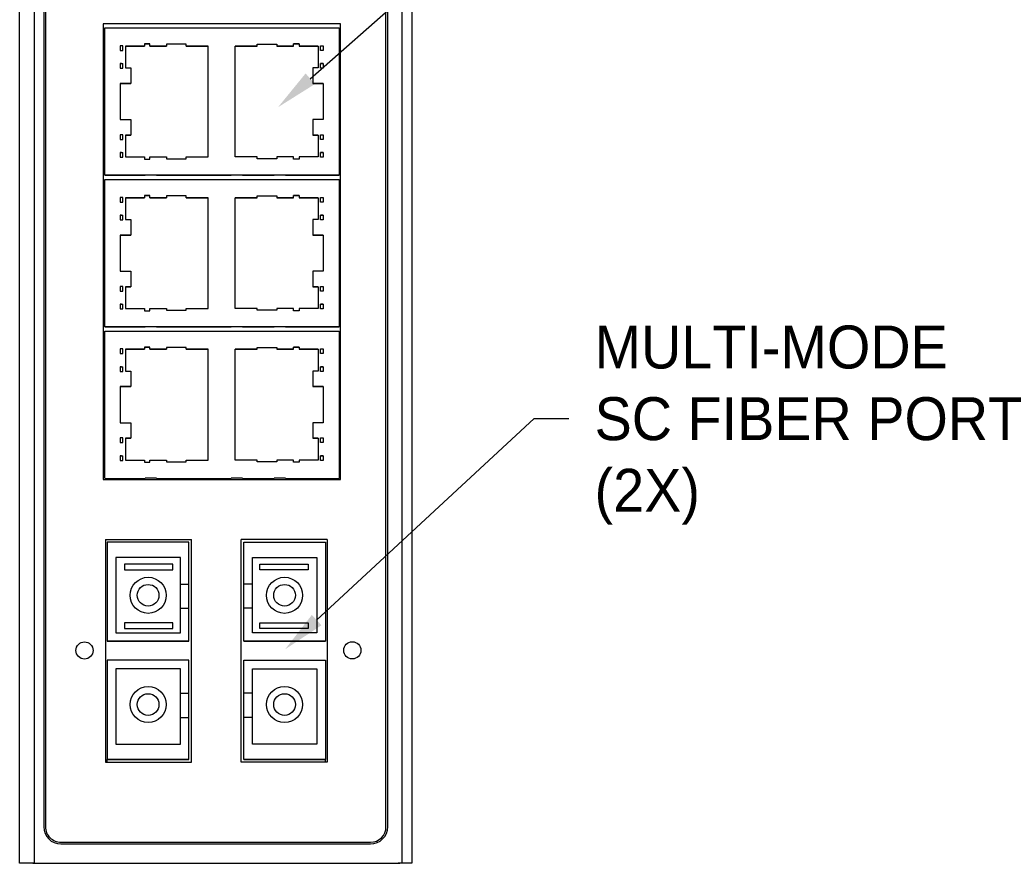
# Model space of a CAD drawing. Header units: inches. Extents: x 0 to 559, y 0 to 432.
# Tile 2 of 4: x 147 to 262, y 171 to 269. Entities that reach past the tile are written whole.
import ezdxf
from ezdxf import colors
from ezdxf.entities.mleader import LeaderData, LeaderLine
from ezdxf.math import Vec2, Vec3

# ---------------------------------------------------------------- set-up
doc = ezdxf.new("R2010")
doc.units = ezdxf.units.IN
doc.header["$LTSCALE"] = 10
doc.header["$MEASUREMENT"] = 0
doc.layers.add('TEXT', color=140, linetype='Continuous')

msp = doc.modelspace()

# ---------------------------------------------------------------- linework, layer by layer
for p, q in [((147.46, 171.34), (147.46, 285.84)), ((149.2, 171.34), (149.2, 285.84)), ((191.96, 171.34), (191.96, 285.84)), ((193.06, 285.84), (193.06, 171.34)), ((150.26, 281.59), (150.26, 175.59)), ((190.26, 175.59), (190.26, 281.59)), ((184.76, 268.99), (157.16, 268.99)), ((157.16, 268.99), (157.16, 215.99)), ((157.36, 266.42), (157.36, 268.51)), ((157.36, 268.51), (184.61, 268.51)), ((184.61, 268.51), (184.61, 251.38)), ((184.76, 215.99), (184.76, 268.99)), ((157.36, 266.42), (157.36, 266.42)), ((157.36, 265.88), (157.36, 266.42)), ((157.36, 264.36), (157.36, 265.88)), ((159.16, 266.42), (159.16, 265.88)), ((159.46, 266.42), (159.16, 266.42)), ((159.46, 266.42), (159.16, 266.42)), ((159.16, 265.88), (159.46, 265.88)), ((159.46, 265.88), (159.46, 266.42)), ((159.46, 266.42), (159.46, 266.42)), ((159.76, 266.38), (159.76, 263.85)), ((161.96, 266.38), (159.76, 266.38)), ((159.76, 266.38), (161.96, 266.38)), ((161.96, 266.64), (161.96, 266.38)), ((162.61, 266.64), (161.96, 266.64)), ((161.96, 266.64), (162.61, 266.64)), ((161.96, 266.38), (161.96, 266.38)), ((162.61, 266.38), (162.61, 266.64)), ((164.55, 266.38), (162.61, 266.38)), ((162.61, 266.38), (164.55, 266.38)), ((162.61, 266.38), (162.61, 266.38)), ((164.55, 266.6), (164.55, 266.38)), ((166.84, 266.6), (164.55, 266.6)), ((164.55, 266.38), (164.55, 266.38)), ((166.84, 266.38), (166.84, 266.6)), ((169.38, 266.38), (166.84, 266.38)), ((166.84, 266.38), (169.38, 266.38)), ((166.84, 266.38), (166.84, 266.38)), ((169.38, 253.5), (169.38, 266.38)), ((172.54, 266.38), (175.08, 266.38)), ((172.54, 253.5), (172.54, 266.38)), ((175.08, 266.38), (172.54, 266.38)), ((175.08, 266.6), (177.37, 266.6)), ((175.08, 266.38), (175.08, 266.6)), ((175.08, 266.38), (175.08, 266.38)), ((177.37, 266.6), (177.37, 266.38)), ((177.37, 266.38), (179.31, 266.38)), ((179.31, 266.38), (177.37, 266.38)), ((177.37, 266.38), (177.37, 266.38)), ((179.31, 266.64), (179.96, 266.64)), ((179.31, 266.38), (179.31, 266.64)), ((179.96, 266.64), (179.31, 266.64)), ((179.31, 266.38), (179.31, 266.38)), ((179.96, 266.64), (179.96, 266.38)), ((179.96, 266.38), (182.16, 266.38)), ((179.96, 266.38), (179.96, 266.38)), ((182.16, 266.38), (179.96, 266.38)), ((182.16, 266.38), (182.16, 263.85)), ((182.46, 265.88), (182.46, 266.42)), ((182.46, 266.42), (182.76, 266.42)), ((182.46, 266.42), (182.46, 266.42)), ((182.46, 266.42), (182.76, 266.42)), ((182.76, 265.88), (182.46, 265.88)), ((182.76, 266.42), (182.76, 265.88)), ((157.36, 264.36), (157.36, 264.36)), ((157.36, 264.36), (157.36, 264.36)), ((157.36, 264.36), (157.36, 264.36)), ((157.36, 263.82), (157.36, 264.36)), ((157.36, 262.04), (157.36, 263.82)), ((159.16, 264.36), (159.46, 264.36)), ((159.16, 264.36), (159.16, 263.81)), ((159.16, 264.36), (159.26, 264.36)), ((159.16, 263.81), (159.46, 263.81)), ((159.46, 263.81), (159.46, 264.36)), ((159.46, 264.36), (159.46, 264.36)), ((159.76, 263.85), (160.38, 263.85)), ((160.38, 263.85), (160.38, 262.04)), ((181.54, 263.85), (181.54, 262.04)), ((182.16, 263.85), (181.54, 263.85)), ((182.76, 264.36), (182.46, 264.36)), ((182.46, 263.81), (182.46, 264.36)), ((182.46, 264.36), (182.46, 264.36)), ((182.76, 263.81), (182.46, 263.81)), ((182.76, 264.36), (182.66, 264.36)), ((182.76, 264.36), (182.76, 263.81)), ((157.36, 262.04), (157.36, 262.04)), ((157.36, 257.84), (157.36, 262.04)), ((159.16, 262.04), (159.16, 257.84)), ((160.38, 262.04), (159.16, 262.04)), ((159.16, 262.04), (159.46, 262.04)), ((159.46, 262.04), (160.38, 262.04)), ((160.38, 262.04), (160.38, 262.04)), ((181.54, 262.04), (182.76, 262.04)), ((181.54, 262.04), (181.54, 262.04)), ((182.46, 262.04), (181.54, 262.04)), ((182.76, 262.04), (182.46, 262.04)), ((182.76, 262.04), (182.76, 257.84)), ((157.36, 256.07), (157.36, 257.84)), ((159.16, 257.84), (160.38, 257.84)), ((160.38, 257.84), (160.38, 256.03)), ((181.54, 257.84), (181.54, 256.03)), ((182.76, 257.84), (181.54, 257.84)), ((157.36, 256.07), (157.36, 256.07)), ((157.36, 255.53), (157.36, 256.07)), ((157.36, 254.01), (157.36, 255.53)), ((159.16, 256.07), (159.16, 255.53)), ((159.46, 256.07), (159.16, 256.07)), ((159.46, 256.07), (159.16, 256.07)), ((159.16, 255.53), (159.46, 255.53)), ((159.46, 255.53), (159.46, 256.07)), ((159.46, 256.07), (159.46, 256.07)), ((159.76, 256.03), (159.76, 253.5)), ((160.38, 256.03), (159.76, 256.03)), ((159.76, 256.03), (160.38, 256.03)), ((160.38, 256.03), (160.38, 256.03)), ((181.54, 256.03), (182.16, 256.03)), ((182.16, 256.03), (181.54, 256.03)), ((181.54, 256.03), (181.54, 256.03)), ((182.16, 256.03), (182.16, 253.5)), ((182.46, 255.53), (182.46, 256.07)), ((182.46, 256.07), (182.76, 256.07)), ((182.46, 256.07), (182.46, 256.07)), ((182.46, 256.07), (182.76, 256.07)), ((182.76, 255.53), (182.46, 255.53)), ((182.76, 256.07), (182.76, 255.53)), ((157.36, 254.01), (157.36, 254.01)), ((157.36, 254.01), (157.36, 254.01)), ((157.36, 254.01), (157.36, 254.01)), ((157.36, 253.47), (157.36, 254.01)), ((157.36, 251.38), (157.36, 253.47)), ((159.16, 254.01), (159.16, 253.46)), ((159.16, 254.01), (159.46, 254.01)), ((159.16, 254.01), (159.26, 254.01)), ((159.16, 253.46), (159.46, 253.46)), ((159.46, 253.46), (159.46, 254.01)), ((159.46, 254.01), (159.46, 254.01)), ((159.76, 253.5), (161.96, 253.5)), ((161.96, 253.5), (161.96, 253.24)), ((161.96, 253.24), (162.61, 253.24)), ((162.61, 253.5), (164.55, 253.5)), ((162.61, 253.24), (162.61, 253.5)), ((164.55, 253.5), (164.55, 253.29)), ((164.55, 253.29), (166.84, 253.29)), ((166.84, 253.5), (169.38, 253.5)), ((166.84, 253.29), (166.84, 253.5)), ((175.08, 253.5), (172.54, 253.5)), ((175.08, 253.29), (175.08, 253.5)), ((177.37, 253.29), (175.08, 253.29)), ((177.37, 253.5), (177.37, 253.29)), ((179.31, 253.5), (177.37, 253.5)), ((179.31, 253.24), (179.31, 253.5)), ((179.96, 253.24), (179.31, 253.24)), ((179.96, 253.5), (179.96, 253.24)), ((182.16, 253.5), (179.96, 253.5)), ((182.46, 253.46), (182.46, 254.01)), ((182.76, 254.01), (182.46, 254.01)), ((182.46, 254.01), (182.46, 254.01)), ((182.76, 253.46), (182.46, 253.46)), ((182.76, 254.01), (182.66, 254.01)), ((182.76, 254.01), (182.76, 253.46)), ((184.61, 251.38), (157.36, 251.38)), ((157.36, 251.38), (157.36, 251.38)), ((157.36, 251.37), (162.05, 251.37)), ((157.36, 248.79), (157.36, 250.88)), ((157.36, 250.88), (184.61, 250.88)), ((163.38, 251.38), (162.05, 251.38)), ((163.38, 251.37), (172.05, 251.37)), ((173.38, 251.38), (172.05, 251.38)), ((173.38, 251.37), (177.05, 251.37)), ((178.38, 251.38), (177.05, 251.38)), ((178.38, 251.37), (184.61, 251.37)), ((184.61, 251.38), (184.61, 251.37)), ((184.61, 250.88), (184.61, 233.75)), ((157.36, 248.79), (157.36, 248.79)), ((157.36, 248.25), (157.36, 248.79)), ((159.16, 248.79), (159.16, 248.25)), ((159.46, 248.79), (159.16, 248.79)), ((159.46, 248.79), (159.16, 248.79)), ((159.46, 248.25), (159.46, 248.79)), ((159.46, 248.79), (159.46, 248.79)), ((159.76, 248.75), (159.76, 246.22)), ((161.96, 248.75), (159.76, 248.75)), ((159.76, 248.75), (161.96, 248.75)), ((161.96, 249.01), (161.96, 248.75)), ((162.61, 249.01), (161.96, 249.01)), ((161.96, 249.01), (162.61, 249.01)), ((161.96, 248.75), (161.96, 248.75)), ((162.61, 248.75), (162.61, 249.01)), ((164.55, 248.75), (162.61, 248.75)), ((162.61, 248.75), (164.55, 248.75)), ((162.61, 248.75), (162.61, 248.75)), ((164.55, 248.97), (164.55, 248.75)), ((166.84, 248.97), (164.55, 248.97)), ((164.55, 248.75), (164.55, 248.75)), ((166.84, 248.75), (166.84, 248.97)), ((169.38, 248.75), (166.84, 248.75)), ((166.84, 248.75), (169.38, 248.75)), ((166.84, 248.75), (166.84, 248.75)), ((169.38, 235.87), (169.38, 248.75)), ((172.54, 248.75), (175.08, 248.75)), ((172.54, 235.87), (172.54, 248.75)), ((175.08, 248.75), (172.54, 248.75)), ((175.08, 248.97), (177.37, 248.97)), ((175.08, 248.75), (175.08, 248.97)), ((175.08, 248.75), (175.08, 248.75)), ((177.37, 248.97), (177.37, 248.75)), ((177.37, 248.75), (179.31, 248.75)), ((179.31, 248.75), (177.37, 248.75)), ((177.37, 248.75), (177.37, 248.75)), ((179.31, 249.01), (179.96, 249.01)), ((179.31, 248.75), (179.31, 249.01)), ((179.96, 249.01), (179.31, 249.01)), ((179.31, 248.75), (179.31, 248.75)), ((179.96, 249.01), (179.96, 248.75)), ((179.96, 248.75), (182.16, 248.75)), ((179.96, 248.75), (179.96, 248.75)), ((182.16, 248.75), (179.96, 248.75)), ((182.16, 248.75), (182.16, 246.22)), ((182.46, 248.25), (182.46, 248.79)), ((182.46, 248.79), (182.76, 248.79)), ((182.46, 248.79), (182.46, 248.79)), ((182.46, 248.79), (182.76, 248.79)), ((182.76, 248.79), (182.76, 248.25)), ((157.36, 246.73), (157.36, 248.25)), ((159.16, 248.25), (159.46, 248.25)), ((182.76, 248.25), (182.46, 248.25)), ((157.36, 246.73), (157.36, 246.73)), ((157.36, 246.73), (157.36, 246.73)), ((157.36, 246.73), (157.36, 246.73)), ((157.36, 246.19), (157.36, 246.73)), ((157.36, 244.41), (157.36, 246.19)), ((159.16, 246.73), (159.46, 246.73)), ((159.16, 246.73), (159.16, 246.18)), ((159.16, 246.73), (159.26, 246.73)), ((159.16, 246.18), (159.46, 246.18)), ((159.46, 246.18), (159.46, 246.73)), ((159.46, 246.73), (159.46, 246.73)), ((159.76, 246.22), (160.38, 246.22)), ((160.38, 246.22), (160.38, 244.41)), ((181.54, 246.22), (181.54, 244.41)), ((182.16, 246.22), (181.54, 246.22)), ((182.76, 246.73), (182.46, 246.73)), ((182.46, 246.18), (182.46, 246.73)), ((182.46, 246.73), (182.46, 246.73)), ((182.76, 246.18), (182.46, 246.18)), ((182.76, 246.73), (182.66, 246.73)), ((182.76, 246.73), (182.76, 246.18)), ((157.36, 244.41), (157.36, 244.41)), ((157.36, 240.21), (157.36, 244.41)), ((159.16, 244.41), (159.16, 240.21)), ((160.38, 244.41), (159.16, 244.41)), ((159.16, 244.41), (159.46, 244.41)), ((159.46, 244.41), (160.38, 244.41)), ((160.38, 244.41), (160.38, 244.41)), ((181.54, 244.41), (182.76, 244.41)), ((181.54, 244.41), (181.54, 244.41)), ((182.46, 244.41), (181.54, 244.41)), ((182.76, 244.41), (182.46, 244.41)), ((182.76, 244.41), (182.76, 240.21)), ((157.36, 238.44), (157.36, 240.21)), ((159.16, 240.21), (160.38, 240.21)), ((160.38, 240.21), (160.38, 238.4)), ((181.54, 240.21), (181.54, 238.4)), ((182.76, 240.21), (181.54, 240.21)), ((157.36, 238.44), (157.36, 238.44)), ((157.36, 237.9), (157.36, 238.44)), ((159.16, 238.44), (159.16, 237.9)), ((159.46, 238.44), (159.16, 238.44)), ((159.46, 238.44), (159.16, 238.44)), ((159.46, 237.9), (159.46, 238.44)), ((159.46, 238.44), (159.46, 238.44)), ((159.76, 238.4), (159.76, 235.87)), ((160.38, 238.4), (159.76, 238.4)), ((159.76, 238.4), (160.38, 238.4)), ((160.38, 238.4), (160.38, 238.4)), ((181.54, 238.4), (182.16, 238.4)), ((182.16, 238.4), (181.54, 238.4)), ((181.54, 238.4), (181.54, 238.4)), ((182.16, 238.4), (182.16, 235.87)), ((182.46, 237.9), (182.46, 238.44)), ((182.46, 238.44), (182.76, 238.44)), ((182.46, 238.44), (182.46, 238.44)), ((182.46, 238.44), (182.76, 238.44)), ((182.76, 238.44), (182.76, 237.9)), ((157.36, 236.38), (157.36, 237.9)), ((159.16, 237.9), (159.46, 237.9)), ((182.76, 237.9), (182.46, 237.9)), ((157.36, 236.38), (157.36, 236.38)), ((157.36, 236.38), (157.36, 236.38)), ((157.36, 236.38), (157.36, 236.38)), ((157.36, 235.84), (157.36, 236.38)), ((159.16, 236.38), (159.16, 235.83)), ((159.16, 236.38), (159.46, 236.38)), ((159.16, 236.38), (159.26, 236.38)), ((159.46, 235.83), (159.46, 236.38)), ((159.46, 236.38), (159.46, 236.38)), ((159.76, 235.87), (161.96, 235.87)), ((161.96, 235.87), (161.96, 235.61)), ((162.61, 235.87), (164.55, 235.87)), ((162.61, 235.61), (162.61, 235.87)), ((164.55, 235.87), (164.55, 235.66)), ((166.84, 235.87), (169.38, 235.87)), ((166.84, 235.66), (166.84, 235.87)), ((175.08, 235.87), (172.54, 235.87)), ((175.08, 235.66), (175.08, 235.87)), ((177.37, 235.87), (177.37, 235.66)), ((179.31, 235.87), (177.37, 235.87)), ((179.31, 235.61), (179.31, 235.87)), ((179.96, 235.87), (179.96, 235.61)), ((182.16, 235.87), (179.96, 235.87)), ((182.46, 235.83), (182.46, 236.38)), ((182.76, 236.38), (182.46, 236.38)), ((182.46, 236.38), (182.46, 236.38)), ((182.76, 236.38), (182.66, 236.38)), ((182.76, 236.38), (182.76, 235.83)), ((157.36, 233.75), (157.36, 235.84)), ((159.16, 235.83), (159.46, 235.83)), ((161.96, 235.61), (162.61, 235.61)), ((164.55, 235.66), (166.84, 235.66)), ((177.37, 235.66), (175.08, 235.66)), ((179.96, 235.61), (179.31, 235.61)), ((182.76, 235.83), (182.46, 235.83)), ((157.36, 233.75), (157.36, 233.75)), ((184.61, 233.75), (157.36, 233.75)), ((157.36, 233.74), (162.05, 233.74)), ((163.38, 233.75), (162.05, 233.75)), ((163.38, 233.74), (172.05, 233.74)), ((173.38, 233.75), (172.05, 233.75)), ((173.38, 233.74), (177.05, 233.74)), ((178.38, 233.75), (177.05, 233.75)), ((178.38, 233.74), (184.61, 233.74)), ((184.61, 233.75), (184.61, 233.74)), ((157.36, 231.16), (157.36, 233.25)), ((157.36, 233.25), (184.61, 233.25)), ((184.61, 233.25), (184.61, 216.12)), ((161.96, 231.38), (161.96, 231.12)), ((162.61, 231.38), (161.96, 231.38)), ((161.96, 231.38), (162.61, 231.38)), ((162.61, 231.12), (162.61, 231.38)), ((164.55, 231.34), (164.55, 231.12)), ((166.84, 231.34), (164.55, 231.34)), ((166.84, 231.12), (166.84, 231.34)), ((175.08, 231.34), (177.37, 231.34)), ((175.08, 231.12), (175.08, 231.34)), ((177.37, 231.34), (177.37, 231.12)), ((179.31, 231.38), (179.96, 231.38)), ((179.31, 231.12), (179.31, 231.38)), ((179.96, 231.38), (179.31, 231.38)), ((179.96, 231.38), (179.96, 231.12)), ((157.36, 231.16), (157.36, 231.16)), ((157.36, 230.62), (157.36, 231.16)), ((157.36, 229.1), (157.36, 230.62)), ((159.16, 231.16), (159.16, 230.62)), ((159.46, 231.16), (159.16, 231.16)), ((159.46, 231.16), (159.16, 231.16)), ((159.16, 230.62), (159.46, 230.62)), ((159.46, 230.62), (159.46, 231.16)), ((159.46, 231.16), (159.46, 231.16)), ((159.76, 231.12), (159.76, 228.59)), ((161.96, 231.12), (159.76, 231.12)), ((159.76, 231.12), (161.96, 231.12)), ((161.96, 231.12), (161.96, 231.12)), ((164.55, 231.12), (162.61, 231.12)), ((162.61, 231.12), (164.55, 231.12)), ((162.61, 231.12), (162.61, 231.12)), ((164.55, 231.12), (164.55, 231.12)), ((169.38, 231.12), (166.84, 231.12)), ((166.84, 231.12), (169.38, 231.12)), ((166.84, 231.12), (166.84, 231.12)), ((169.38, 218.24), (169.38, 231.12)), ((172.54, 231.12), (175.08, 231.12)), ((172.54, 218.24), (172.54, 231.12)), ((175.08, 231.12), (172.54, 231.12)), ((175.08, 231.12), (175.08, 231.12)), ((177.37, 231.12), (179.31, 231.12)), ((179.31, 231.12), (177.37, 231.12)), ((177.37, 231.12), (177.37, 231.12)), ((179.31, 231.12), (179.31, 231.12)), ((179.96, 231.12), (182.16, 231.12)), ((179.96, 231.12), (179.96, 231.12)), ((182.16, 231.12), (179.96, 231.12)), ((182.16, 231.12), (182.16, 228.59)), ((182.46, 230.62), (182.46, 231.16)), ((182.46, 231.16), (182.76, 231.16)), ((182.46, 231.16), (182.46, 231.16)), ((182.46, 231.16), (182.76, 231.16)), ((182.76, 230.62), (182.46, 230.62)), ((182.76, 231.16), (182.76, 230.62)), ((157.36, 229.1), (157.36, 229.1)), ((157.36, 229.1), (157.36, 229.1)), ((157.36, 229.1), (157.36, 229.1)), ((157.36, 228.56), (157.36, 229.1)), ((159.16, 229.1), (159.46, 229.1)), ((159.16, 229.1), (159.16, 228.55)), ((159.16, 229.1), (159.26, 229.1)), ((159.46, 228.55), (159.46, 229.1)), ((159.46, 229.1), (159.46, 229.1)), ((182.76, 229.1), (182.46, 229.1)), ((182.46, 228.55), (182.46, 229.1)), ((182.46, 229.1), (182.46, 229.1)), ((182.76, 229.1), (182.66, 229.1)), ((182.76, 229.1), (182.76, 228.55)), ((157.36, 226.78), (157.36, 228.56)), ((159.16, 228.55), (159.46, 228.55)), ((159.76, 228.59), (160.38, 228.59)), ((160.38, 228.59), (160.38, 226.78)), ((181.54, 228.59), (181.54, 226.78)), ((182.16, 228.59), (181.54, 228.59)), ((182.76, 228.55), (182.46, 228.55)), ((157.36, 226.78), (157.36, 226.78)), ((157.36, 222.58), (157.36, 226.78)), ((159.16, 226.78), (159.16, 222.58)), ((160.38, 226.78), (159.16, 226.78)), ((159.16, 226.78), (159.46, 226.78)), ((159.46, 226.78), (160.38, 226.78)), ((160.38, 226.78), (160.38, 226.78)), ((181.54, 226.78), (182.76, 226.78)), ((181.54, 226.78), (181.54, 226.78)), ((182.46, 226.78), (181.54, 226.78)), ((182.76, 226.78), (182.46, 226.78)), ((182.76, 226.78), (182.76, 222.58)), ((157.36, 220.81), (157.36, 222.58)), ((159.16, 222.58), (160.38, 222.58)), ((160.38, 222.58), (160.38, 220.77)), ((181.54, 222.58), (181.54, 220.77)), ((182.76, 222.58), (181.54, 222.58)), ((157.36, 220.81), (157.36, 220.81)), ((157.36, 220.27), (157.36, 220.81)), ((157.36, 218.75), (157.36, 220.27)), ((159.16, 220.81), (159.16, 220.27)), ((159.46, 220.81), (159.16, 220.81)), ((159.46, 220.81), (159.16, 220.81)), ((159.16, 220.27), (159.46, 220.27)), ((159.46, 220.27), (159.46, 220.81)), ((159.46, 220.81), (159.46, 220.81)), ((159.76, 220.77), (159.76, 218.24)), ((160.38, 220.77), (159.76, 220.77)), ((159.76, 220.77), (160.38, 220.77)), ((160.38, 220.77), (160.38, 220.77)), ((181.54, 220.77), (182.16, 220.77)), ((182.16, 220.77), (181.54, 220.77)), ((181.54, 220.77), (181.54, 220.77)), ((182.16, 220.77), (182.16, 218.24)), ((182.46, 220.27), (182.46, 220.81)), ((182.46, 220.81), (182.76, 220.81)), ((182.46, 220.81), (182.46, 220.81)), ((182.46, 220.81), (182.76, 220.81)), ((182.76, 220.27), (182.46, 220.27)), ((182.76, 220.81), (182.76, 220.27)), ((157.36, 218.75), (157.36, 218.75)), ((157.36, 218.75), (157.36, 218.75)), ((157.36, 218.75), (157.36, 218.75)), ((157.36, 218.21), (157.36, 218.75)), ((159.16, 218.75), (159.16, 218.2)), ((159.16, 218.75), (159.46, 218.75)), ((159.16, 218.75), (159.26, 218.75)), ((159.46, 218.2), (159.46, 218.75)), ((159.46, 218.75), (159.46, 218.75)), ((182.46, 218.2), (182.46, 218.75)), ((182.76, 218.75), (182.46, 218.75)), ((182.46, 218.75), (182.46, 218.75)), ((182.76, 218.75), (182.66, 218.75)), ((182.76, 218.75), (182.76, 218.2)), ((157.36, 216.12), (157.36, 218.21)), ((159.16, 218.2), (159.46, 218.2)), ((159.76, 218.24), (161.96, 218.24)), ((161.96, 218.24), (161.96, 217.98)), ((161.96, 217.98), (162.61, 217.98)), ((162.61, 218.24), (164.55, 218.24)), ((162.61, 217.98), (162.61, 218.24)), ((164.55, 218.24), (164.55, 218.03)), ((164.55, 218.03), (166.84, 218.03)), ((166.84, 218.24), (169.38, 218.24)), ((166.84, 218.03), (166.84, 218.24)), ((175.08, 218.24), (172.54, 218.24)), ((175.08, 218.03), (175.08, 218.24)), ((177.37, 218.03), (175.08, 218.03)), ((177.37, 218.24), (177.37, 218.03)), ((179.31, 218.24), (177.37, 218.24)), ((179.31, 217.98), (179.31, 218.24)), ((179.96, 217.98), (179.31, 217.98)), ((179.96, 218.24), (179.96, 217.98)), ((182.16, 218.24), (179.96, 218.24)), ((182.76, 218.2), (182.46, 218.2)), ((157.16, 215.99), (184.76, 215.99)), ((157.36, 216.12), (157.36, 216.12)), ((157.36, 216.11), (162.05, 216.11)), ((163.38, 216.12), (162.05, 216.12)), ((163.38, 216.11), (172.05, 216.11)), ((173.38, 216.12), (172.05, 216.12)), ((173.38, 216.11), (177.05, 216.11)), ((178.38, 216.12), (177.05, 216.12)), ((178.38, 216.11), (184.61, 216.11)), ((184.61, 216.12), (184.61, 216.11)), ((157.45, 209.01), (157.45, 183.09)), ((157.45, 209.01), (167.45, 209.01)), ((157.65, 209.01), (157.65, 209.01)), ((167.15, 208.71), (157.65, 208.71)), ((157.65, 208.71), (157.65, 197.16)), ((167.15, 209.01), (167.15, 209)), ((167.15, 203.82), (167.15, 208.71)), ((167.45, 183.09), (167.45, 209.01)), ((173.22, 183.09), (173.22, 209.01)), ((183.22, 209.01), (173.22, 209.01)), ((173.52, 209.01), (173.52, 209)), ((173.52, 208.71), (183.02, 208.71)), ((173.52, 203.82), (173.52, 208.71)), ((183.02, 209.01), (183.02, 209.01)), ((183.02, 208.71), (183.02, 197.16)), ((183.22, 209.01), (183.22, 183.09)), ((166.15, 206.91), (158.65, 206.91)), ((158.65, 206.91), (158.65, 198.16)), ((166.15, 206.91), (158.65, 206.91)), ((165.29, 206.15), (159.64, 206.15)), ((159.64, 206.15), (159.64, 205.49)), ((165.29, 205.49), (165.29, 206.15)), ((166.15, 203.82), (166.15, 206.91)), ((174.52, 203.82), (174.52, 206.91)), ((174.52, 206.91), (182.02, 206.91)), ((174.52, 206.91), (182.02, 206.91)), ((175.38, 206.15), (181.03, 206.15)), ((175.38, 205.49), (175.38, 206.15)), ((181.03, 206.15), (181.03, 205.49)), ((182.02, 206.91), (182.02, 198.16)), ((159.64, 205.49), (165.29, 205.49)), ((159.64, 205.49), (159.64, 205.49)), ((159.64, 205.49), (165.29, 205.49)), ((165.29, 205.49), (165.29, 205.49)), ((181.03, 205.49), (175.38, 205.49)), ((181.03, 205.49), (175.38, 205.49)), ((175.38, 205.49), (175.38, 205.49)), ((181.03, 205.49), (181.03, 205.49)), ((166.15, 203.82), (167.15, 203.82)), ((166.15, 203.82), (167.15, 203.82)), ((166.15, 203.82), (166.15, 203.82)), ((166.15, 201), (166.15, 203.82)), ((167.15, 203.82), (167.15, 203.82)), ((167.15, 201), (167.15, 203.82)), ((174.52, 203.82), (173.52, 203.82)), ((174.52, 203.82), (173.52, 203.82)), ((173.52, 203.82), (173.52, 203.82)), ((173.52, 201), (173.52, 203.82)), ((174.52, 203.82), (174.52, 203.82)), ((174.52, 201), (174.52, 203.82)), ((166.15, 198.16), (166.15, 201)), ((166.15, 201), (167.15, 201)), ((167.15, 197.16), (167.15, 201)), ((174.52, 201), (173.52, 201)), ((173.52, 197.16), (173.52, 201)), ((174.52, 198.16), (174.52, 201)), ((159.64, 199.32), (159.64, 198.66)), ((165.29, 199.32), (159.64, 199.32)), ((165.29, 198.66), (165.29, 199.32)), ((175.38, 199.32), (181.03, 199.32)), ((175.38, 198.66), (175.38, 199.32)), ((181.03, 199.32), (181.03, 198.66)), ((158.65, 198.16), (166.15, 198.16)), ((159.64, 198.66), (165.29, 198.66)), ((159.64, 198.66), (159.64, 198.66)), ((159.64, 198.66), (165.29, 198.66)), ((165.29, 198.66), (165.29, 198.66)), ((182.02, 198.16), (174.52, 198.16)), ((181.03, 198.66), (175.38, 198.66)), ((181.03, 198.66), (175.38, 198.66)), ((175.38, 198.66), (175.38, 198.66)), ((181.03, 198.66), (181.03, 198.66)), ((157.65, 197.16), (167.15, 197.16)), ((167.15, 197.16), (157.65, 197.16)), ((157.65, 197.16), (157.65, 197.16)), ((167.15, 197.16), (167.15, 197.16)), ((183.02, 197.16), (173.52, 197.16)), ((173.52, 197.16), (183.02, 197.16)), ((173.52, 197.16), (173.52, 197.16)), ((183.02, 197.16), (183.02, 197.16)), ((157.65, 194.96), (157.65, 183.41)), ((167.15, 194.96), (157.65, 194.96)), ((167.15, 191.12), (167.15, 194.96)), ((173.52, 194.96), (183.02, 194.96)), ((173.52, 191.12), (173.52, 194.96)), ((183.02, 194.96), (183.02, 183.41)), ((166.15, 193.96), (158.65, 193.96)), ((158.65, 193.96), (158.65, 185.21)), ((166.15, 193.96), (158.65, 193.96)), ((166.15, 191.12), (166.15, 193.96)), ((174.52, 191.12), (174.52, 193.96)), ((174.52, 193.96), (182.02, 193.96)), ((174.52, 193.96), (182.02, 193.96)), ((182.02, 193.96), (182.02, 185.21)), ((166.15, 191.12), (167.15, 191.12)), ((166.15, 191.12), (167.15, 191.12)), ((166.15, 191.12), (166.15, 191.12)), ((166.15, 188.3), (166.15, 191.12)), ((167.15, 191.12), (167.15, 191.12)), ((167.15, 188.3), (167.15, 191.12)), ((174.52, 191.12), (173.52, 191.12)), ((174.52, 191.12), (173.52, 191.12)), ((173.52, 191.12), (173.52, 191.12)), ((173.52, 188.3), (173.52, 191.12)), ((174.52, 191.12), (174.52, 191.12)), ((174.52, 188.3), (174.52, 191.12)), ((166.15, 185.21), (166.15, 188.3)), ((166.15, 188.3), (167.15, 188.3)), ((167.15, 183.41), (167.15, 188.3)), ((174.52, 188.3), (173.52, 188.3)), ((173.52, 183.41), (173.52, 188.3)), ((174.52, 185.21), (174.52, 188.3)), ((158.65, 185.21), (166.15, 185.21)), ((182.02, 185.21), (174.52, 185.21)), ((157.65, 183.41), (167.15, 183.41)), ((157.65, 183.41), (157.65, 183.41)), ((157.65, 183.09), (157.65, 183.41)), ((167.15, 183.4), (157.65, 183.4)), ((167.15, 183.41), (167.15, 183.4)), ((183.02, 183.41), (173.52, 183.41)), ((173.52, 183.41), (173.52, 183.4)), ((173.52, 183.4), (183.02, 183.4)), ((183.02, 183.41), (183.02, 183.41)), ((183.02, 183.09), (183.02, 183.41)), ((157.45, 183.09), (167.45, 183.09)), ((183.22, 183.09), (173.22, 183.09)), ((152.26, 173.59), (188.26, 173.59)), ((149.2, 171.34), (147.46, 171.34)), ((149, 171.34), (191.66, 171.34)), ((191.96, 171.34), (191.46, 171.34)), ((191.46, 171.34), (191.46, 171.34)), ((193.06, 171.34), (191.96, 171.34))]:
    msp.add_line(p, q)
at = {"flags": 128}
for points in [[(159.31, 264.36), (159.29, 264.36), (159.27, 264.36), (159.25, 264.36), (159.24, 264.36), (159.22, 264.36), (159.2, 264.36), (159.18, 264.36), (159.16, 264.36)], [(182.62, 264.36), (182.64, 264.36), (182.66, 264.36), (182.68, 264.36), (182.69, 264.36), (182.71, 264.36), (182.73, 264.36), (182.75, 264.36), (182.76, 264.36)], [(159.31, 254.01), (159.29, 254.01), (159.27, 254.01), (159.25, 254.01), (159.24, 254.01), (159.22, 254.01), (159.2, 254.01), (159.18, 254.01), (159.16, 254.01)], [(182.62, 254.01), (182.64, 254.01), (182.66, 254.01), (182.68, 254.01), (182.69, 254.01), (182.71, 254.01), (182.73, 254.01), (182.75, 254.01), (182.76, 254.01)], [(159.31, 246.73), (159.29, 246.73), (159.27, 246.73), (159.25, 246.73), (159.24, 246.73), (159.22, 246.73), (159.2, 246.73), (159.18, 246.73), (159.16, 246.73)], [(182.62, 246.73), (182.64, 246.73), (182.66, 246.73), (182.68, 246.73), (182.69, 246.73), (182.71, 246.73), (182.73, 246.73), (182.75, 246.73), (182.76, 246.73)], [(159.31, 236.38), (159.29, 236.38), (159.27, 236.38), (159.25, 236.38), (159.24, 236.38), (159.22, 236.38), (159.2, 236.38), (159.18, 236.38), (159.16, 236.38)], [(182.62, 236.38), (182.64, 236.38), (182.66, 236.38), (182.68, 236.38), (182.69, 236.38), (182.71, 236.38), (182.73, 236.38), (182.75, 236.38), (182.76, 236.38)], [(159.31, 229.1), (159.29, 229.1), (159.27, 229.1), (159.25, 229.1), (159.24, 229.1), (159.22, 229.1), (159.2, 229.1), (159.18, 229.1), (159.16, 229.1)], [(182.62, 229.1), (182.64, 229.1), (182.66, 229.1), (182.68, 229.1), (182.69, 229.1), (182.71, 229.1), (182.73, 229.1), (182.75, 229.1), (182.76, 229.1)], [(159.31, 218.75), (159.29, 218.75), (159.27, 218.75), (159.25, 218.75), (159.24, 218.75), (159.22, 218.75), (159.2, 218.75), (159.18, 218.75), (159.16, 218.75)], [(182.62, 218.75), (182.64, 218.75), (182.66, 218.75), (182.68, 218.75), (182.69, 218.75), (182.71, 218.75), (182.73, 218.75), (182.75, 218.75), (182.76, 218.75)]]:
    msp.add_lwpolyline(points, dxfattribs=at)
for centre, radius in [((162.4, 202.51), 2.1), ((178.27, 202.51), 2.1), ((162.4, 202.51), 1.26), ((178.27, 202.51), 1.26), ((155, 196.1), 1), ((186.14, 196.11), 1), ((162.4, 189.81), 2.1), ((178.27, 189.81), 2.1), ((162.4, 189.81), 1.26), ((178.27, 189.81), 1.26)]:
    msp.add_circle(centre, radius)
for centre, radius, start, end in [((159.18, 324.5), 60.15, 269.9887, 270.0839), ((159.33, 359.52), 95.17, 269.9857, 270.0798), ((182.6, 359.52), 95.17, 269.9202, 270.0143), ((182.75, 324.5), 60.15, 269.9161, 270.0113), ((159.18, 314.15), 60.15, 269.9887, 270.0839), ((159.33, 349.17), 95.17, 269.9857, 270.0798), ((182.6, 349.17), 95.17, 269.9202, 270.0143), ((182.75, 314.15), 60.15, 269.9161, 270.0113), ((159.18, 306.87), 60.15, 269.9887, 270.0839), ((159.33, 341.89), 95.17, 269.9857, 270.0798), ((182.6, 341.89), 95.17, 269.9202, 270.0143), ((182.75, 306.87), 60.15, 269.9161, 270.0113), ((159.18, 296.52), 60.15, 269.9887, 270.0839), ((159.33, 331.54), 95.17, 269.9857, 270.0798), ((182.6, 331.54), 95.17, 269.9202, 270.0143), ((182.75, 296.52), 60.15, 269.9161, 270.0113), ((159.18, 289.24), 60.15, 269.9887, 270.0839), ((159.33, 324.26), 95.17, 269.9857, 270.0798), ((182.6, 324.26), 95.17, 269.9202, 270.0143), ((182.75, 289.24), 60.15, 269.9161, 270.0113), ((159.18, 278.89), 60.15, 269.9887, 270.0839), ((159.33, 313.91), 95.17, 269.9857, 270.0798), ((182.6, 313.91), 95.17, 269.9202, 270.0143), ((182.75, 278.89), 60.15, 269.9161, 270.0113), ((152.26, 175.59), 2, 180, 270), ((188.26, 175.59), 2, 270, 0)]:
    msp.add_arc(centre, radius, start, end)
msp.add_open_spline([(190.06, 281.59), (190.06, 281.59), (190.06, 175.59), (190.06, 175.59), (190.06, 175.59), (190.06, 174.6), (189.26, 173.79), (188.26, 173.79), (188.26, 173.79), (188.26, 173.79), (152.26, 173.79), (152.26, 173.79), (152.26, 173.79), (151.79, 173.79), (151.33, 173.98), (150.99, 174.32), (150.99, 174.32), (150.65, 174.65), (150.46, 175.11), (150.46, 175.59), (150.46, 175.59), (150.46, 175.59), (150.46, 281.59), (150.46, 281.59), (150.46, 281.59), (150.46, 282.07), (150.65, 282.52), (150.99, 282.86), (150.99, 282.86), (151.33, 283.2), (151.79, 283.39), (152.26, 283.39), (152.26, 283.39), (152.26, 283.39), (188.26, 283.39), (188.26, 283.39), (188.26, 283.39), (188.74, 283.39), (189.2, 283.2), (189.54, 282.86), (189.54, 282.86), (189.87, 282.52), (190.06, 282.07), (190.06, 281.59)], degree=3, knots=[0, 0, 0, 0, 0.090909, 0.090909, 0.090909, 0.090909, 0.181818, 0.181818, 0.181818, 0.181818, 0.272727, 0.272727, 0.272727, 0.272727, 0.363636, 0.363636, 0.363636, 0.363636, 0.454545, 0.454545, 0.454545, 0.454545, 0.545455, 0.545455, 0.545455, 0.545455, 0.636364, 0.636364, 0.636364, 0.636364, 0.727273, 0.727273, 0.727273, 0.727273, 0.818182, 0.818182, 0.818182, 0.818182, 0.909091, 0.909091, 0.909091, 0.909091, 1, 1, 1, 1])

# ---------------------------------------------------------------- leaders
at = {"layer": 'TEXT'}
ml = msp.add_multileader_mtext('Standard', dxfattribs=at)
ml.set_content('RJ45 PORT\\P(6X)', color=256)
ml.set_leader_properties()
ml.build(insert=Vec2(0, 0))
ml.multileader.update_dxf_attribs({"text_left_attachment_type": 2, "text_right_attachment_type": 2, "dogleg_length": 4, "arrow_head_size": 5})
ctx = ml.context
ctx.base_point, ctx.char_height, ctx.arrow_head_size, ctx.landing_gap_size, ctx.plane_origin = Vec3(211.85, 286.1), 5, 5, 3, Vec3(181.55, 259.28)
ctx.left_attachment, ctx.right_attachment = 2, 2
notes = []
notes.append((ctx, [(0, (1, 1, 0), (207.85, 286.1), (1, 0), 4, [(0, [(177.51, 259.28)], 0, [])])]))
ctx.mtext.insert, ctx.mtext.flow_direction = Vec3(214.85, 292.77), 5
ml = msp.add_multileader_mtext('Standard', dxfattribs=at)
ml.set_content('MULTI-MODE\\PSC FIBER PORT\\P(2X)', color=256)
ml.set_leader_properties()
ml.build(insert=Vec2(0, 0))
ml.multileader.update_dxf_attribs({"text_left_attachment_type": 2, "text_right_attachment_type": 2, "dogleg_length": 4, "arrow_head_size": 5})
ctx = ml.context
ctx.base_point, ctx.char_height, ctx.arrow_head_size, ctx.landing_gap_size, ctx.plane_origin = Vec3(211.31, 223.06), 5, 5, 3, Vec3(181.55, 196.23)
ctx.left_attachment, ctx.right_attachment = 2, 2
notes.append((ctx, [(0, (1, 1, 0), (207.31, 223.06), (1, 0), 4, [(0, [(178.33, 196.23)], 0, [])])]))
ctx.mtext.insert, ctx.mtext.flow_direction = Vec3(214.31, 233.89), 5
for ctx, leaders in notes:
    for number, flags, end, landing, length, lines in leaders:
        leader = LeaderData()
        leader.index, (leader.has_last_leader_line, leader.has_dogleg_vector, leader.attachment_direction) = number, flags
        leader.last_leader_point, leader.dogleg_vector, leader.dogleg_length = Vec3(end), Vec3(landing), length
        for number, points, colour, breaks in lines:
            line = LeaderLine()
            line.index, line.vertices, line.color, line.breaks = number, Vec3.list(points), colors.encode_raw_color(colour), breaks
            leader.lines.append(line)
        ctx.leaders.append(leader)

doc.saveas('drawing.dxf')
